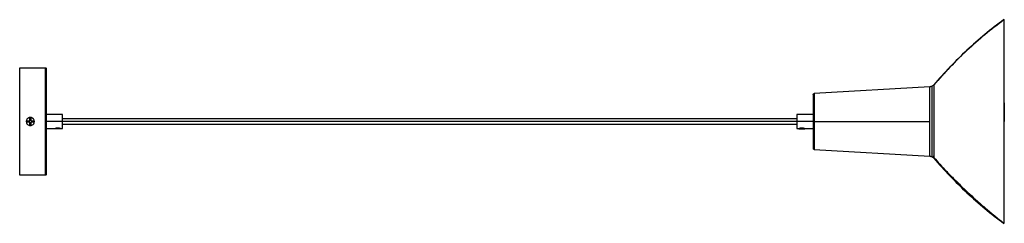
# Paper-space layout '_Derecha' of a CAD drawing. Header units: millimetres. Extents: x -1196 to -280, y 3810 to 4000.
import ezdxf

# ---------------------------------------------------------------- set-up
doc = ezdxf.new("R2010")
doc.units = ezdxf.units.MM

psp = doc.layouts.new('_Derecha')

# ---------------------------------------------------------------- linework, layer by layer
at = {"color": 7, "linetype": 'Continuous', "lineweight": 25}
for p, q in [((-279.94, 3998.9), (-280.41, 3999.54)), ((-279.94, 3998.9), (-279.94, 3998.86)), ((-1196.42, 3954.54), (-1172.42, 3954.54)), ((-349.33, 3936.9), (-456.98, 3930.59)), ((-1156.42, 3911.04), (-1171.51, 3911.04)), ((-457.93, 3904.54), (-1171.42, 3904.54)), ((-472.93, 3907.04), (-1156.42, 3907.04)), ((-457.93, 3911.04), (-473.02, 3911.04)), ((-456.98, 3904.55), (-349.33, 3904.54)), ((-279.94, 3904.54), (-280.41, 3904.54)), ((-1171.42, 3898.04), (-1163.67, 3898.04)), ((-1163.59, 3898.04), (-1163.59, 3897.71)), ((-1160.92, 3898.65), (-1160.92, 3897.71)), ((-1158.25, 3897.71), (-1158.25, 3898.04)), ((-1158.17, 3898.04), (-1156.42, 3898.04)), ((-1156.42, 3902.04), (-472.93, 3902.04)), ((-472.93, 3898.04), (-471.17, 3898.04)), ((-471.1, 3898.04), (-471.1, 3897.71)), ((-468.43, 3898.65), (-468.43, 3897.71)), ((-465.75, 3897.71), (-465.75, 3898.04)), ((-465.68, 3898.04), (-457.93, 3898.04)), ((-456.98, 3878.48), (-349.33, 3872.18)), ((-349.33, 3872.18), (-349.33, 3872.29)), ((-347.2, 3871.7), (-347.2, 3871.72)), ((-347.2, 3871.64), (-346.83, 3871.4)), ((-345.47, 3870.25), (-345.47, 3870.48)), ((-1172.42, 3854.54), (-1196.42, 3854.54)), ((-280.41, 3809.53), (-279.94, 3810.18))]:
    psp.add_line(p, q, dxfattribs=at)
for points, knots in [([(-280.41, 3999.54), (-292.34, 3990.72), (-303.8, 3981.19), (-325.55, 3960.89), (-335.85, 3950.11), (-345.47, 3938.82)], [0, 0, 0, 0, 0.5, 0.5, 1, 1, 1, 1]), ([(-280.41, 3999.23), (-286.31, 3994.73), (-298.12, 3985.73), (-314.8, 3970.95), (-330.73, 3955.38), (-340.56, 3944.26), (-345.47, 3938.71)], [0, 0, 0, 0, 0.249796, 0.5, 0.750204, 1, 1, 1, 1]), ([(-280.41, 3999.54), (-280.41, 3999.54), (-280.41, 3999.05), (-280.41, 3997.41), (-280.41, 3996.72), (-280.41, 3995.03), (-280.41, 3994.03), (-280.41, 3991.71), (-280.41, 3990.4), (-280.41, 3987.46), (-280.41, 3985.83), (-280.41, 3982.28), (-280.41, 3980.36), (-280.41, 3976.23), (-280.41, 3974.04), (-280.41, 3969.4), (-280.41, 3966.96), (-280.41, 3961.88), (-280.41, 3959.24), (-280.41, 3953.81), (-280.41, 3951.02), (-280.41, 3945.33), (-280.41, 3942.43), (-280.41, 3936.58), (-280.41, 3933.63), (-280.41, 3927.72), (-280.41, 3924.77), (-280.41, 3915.94), (-280.41, 3910.14), (-280.41, 3904.54)], [0, 0, 0, 0, 0.125, 0.125, 0.1875, 0.1875, 0.25, 0.25, 0.3125, 0.3125, 0.375, 0.375, 0.4375, 0.4375, 0.5, 0.5, 0.5625, 0.5625, 0.625, 0.625, 0.6875, 0.6875, 0.75, 0.75, 0.8125, 0.8125, 0.875, 0.875, 1, 1, 1, 1]), ([(-279.94, 3904.54), (-279.94, 3910.1), (-279.94, 3915.87), (-279.94, 3924.63), (-279.94, 3927.57), (-279.94, 3933.44), (-279.94, 3936.37), (-279.94, 3942.18), (-279.94, 3945.05), (-279.94, 3950.7), (-279.94, 3953.48), (-279.94, 3958.87), (-279.94, 3961.49), (-279.94, 3966.54), (-279.94, 3968.96), (-279.94, 3973.56), (-279.94, 3975.75), (-279.94, 3979.84), (-279.94, 3981.75), (-279.94, 3985.28), (-279.94, 3986.9), (-279.94, 3989.82), (-279.94, 3991.12), (-279.94, 3993.42), (-279.94, 3994.42), (-279.94, 3996.1), (-279.94, 3996.78), (-279.94, 3998.41), (-279.94, 3998.9), (-279.94, 3998.9)], [0, 0, 0, 0, 0.125, 0.125, 0.1875, 0.1875, 0.25, 0.25, 0.3125, 0.3125, 0.375, 0.375, 0.4375, 0.4375, 0.5, 0.5, 0.5625, 0.5625, 0.625, 0.625, 0.6875, 0.6875, 0.75, 0.75, 0.8125, 0.8125, 0.875, 0.875, 1, 1, 1, 1]), ([(-1196.42, 3854.54), (-1196.42, 3854.54), (-1196.42, 3854.8), (-1196.42, 3855.95), (-1196.42, 3856.83), (-1196.42, 3859.27), (-1196.42, 3860.82), (-1196.42, 3864.56), (-1196.42, 3866.74), (-1196.42, 3871.62), (-1196.42, 3874.32), (-1196.42, 3880.04), (-1196.42, 3883.06), (-1196.42, 3889.21), (-1196.42, 3892.34), (-1196.42, 3898.53), (-1196.42, 3901.59), (-1196.42, 3907.48), (-1196.42, 3910.54), (-1196.42, 3916.73), (-1196.42, 3919.86), (-1196.42, 3926.02), (-1196.42, 3929.04), (-1196.42, 3934.76), (-1196.42, 3937.45), (-1196.42, 3942.33), (-1196.42, 3944.52), (-1196.42, 3948.26), (-1196.42, 3949.81), (-1196.42, 3952.25), (-1196.42, 3953.13), (-1196.42, 3954.28), (-1196.42, 3954.54), (-1196.42, 3954.54)], [0, 0, 0, 0, 0.0625, 0.0625, 0.125, 0.125, 0.1875, 0.1875, 0.25, 0.25, 0.3125, 0.3125, 0.375, 0.375, 0.4375, 0.4375, 0.5, 0.5, 0.5625, 0.5625, 0.625, 0.625, 0.6875, 0.6875, 0.75, 0.75, 0.8125, 0.8125, 0.875, 0.875, 0.9375, 0.9375, 1, 1, 1, 1]), ([(-1172.42, 3854.54), (-1172.42, 3854.54), (-1172.42, 3854.8), (-1172.42, 3855.95), (-1172.42, 3856.83), (-1172.42, 3859.27), (-1172.42, 3860.82), (-1172.42, 3864.56), (-1172.42, 3866.74), (-1172.42, 3871.62), (-1172.42, 3874.32), (-1172.42, 3880.04), (-1172.42, 3883.06), (-1172.42, 3889.21), (-1172.42, 3892.34), (-1172.42, 3898.53), (-1172.42, 3901.59), (-1172.42, 3907.48), (-1172.42, 3910.54), (-1172.42, 3916.73), (-1172.42, 3919.86), (-1172.42, 3926.02), (-1172.42, 3929.04), (-1172.42, 3934.76), (-1172.42, 3937.45), (-1172.42, 3942.33), (-1172.42, 3944.52), (-1172.42, 3948.26), (-1172.42, 3949.81), (-1172.42, 3952.25), (-1172.42, 3953.13), (-1172.42, 3954.28), (-1172.42, 3954.54), (-1172.42, 3954.54)], [0, 0, 0, 0, 0.0625, 0.0625, 0.125, 0.125, 0.1875, 0.1875, 0.25, 0.25, 0.3125, 0.3125, 0.375, 0.375, 0.4375, 0.4375, 0.5, 0.5, 0.5625, 0.5625, 0.625, 0.625, 0.6875, 0.6875, 0.75, 0.75, 0.8125, 0.8125, 0.875, 0.875, 0.9375, 0.9375, 1, 1, 1, 1]), ([(-1172.42, 3954.54), (-1172.28, 3954.54), (-1172.14, 3954.51), (-1171.9, 3954.4), (-1171.79, 3954.33), (-1171.71, 3954.24)], [0, 0, 0, 0, 0.5, 0.5, 1, 1, 1, 1]), ([(-1171.71, 3954.24), (-1171.71, 3954.24), (-1171.71, 3953.98), (-1171.71, 3952.85), (-1171.71, 3951.97), (-1171.71, 3949.54), (-1171.71, 3948), (-1171.71, 3944.28), (-1171.71, 3942.11), (-1171.71, 3937.26), (-1171.71, 3934.58), (-1171.71, 3928.9), (-1171.71, 3925.89), (-1171.71, 3919.78), (-1171.71, 3916.66), (-1171.71, 3910.51), (-1171.71, 3907.47), (-1171.71, 3901.61), (-1171.71, 3898.57), (-1171.71, 3892.42), (-1171.71, 3889.3), (-1171.71, 3883.18), (-1171.71, 3880.18), (-1171.71, 3874.5), (-1171.71, 3871.82), (-1171.71, 3866.96), (-1171.71, 3864.79), (-1171.71, 3861.08), (-1171.71, 3859.53), (-1171.71, 3857.11), (-1171.71, 3856.23), (-1171.71, 3855.09), (-1171.71, 3854.83), (-1171.71, 3854.83)], [0, 0, 0, 0, 0.0625, 0.0625, 0.125, 0.125, 0.1875, 0.1875, 0.25, 0.25, 0.3125, 0.3125, 0.375, 0.375, 0.4375, 0.4375, 0.5, 0.5, 0.5625, 0.5625, 0.625, 0.625, 0.6875, 0.6875, 0.75, 0.75, 0.8125, 0.8125, 0.875, 0.875, 0.9375, 0.9375, 1, 1, 1, 1]), ([(-1171.42, 3953.54), (-1171.42, 3953.67), (-1171.44, 3953.8), (-1171.55, 3954.04), (-1171.62, 3954.15), (-1171.71, 3954.24)], [0, 0, 0, 0, 0.5, 0.5, 1, 1, 1, 1]), ([(-1171.42, 3855.54), (-1171.42, 3855.54), (-1171.42, 3855.79), (-1171.42, 3856.92), (-1171.42, 3857.78), (-1171.42, 3860.17), (-1171.42, 3861.69), (-1171.42, 3865.36), (-1171.42, 3867.5), (-1171.42, 3872.28), (-1171.42, 3874.92), (-1171.42, 3880.53), (-1171.42, 3883.48), (-1171.42, 3889.52), (-1171.42, 3892.59), (-1171.42, 3898.65), (-1171.42, 3901.65), (-1171.42, 3907.42), (-1171.42, 3910.42), (-1171.42, 3916.49), (-1171.42, 3919.56), (-1171.42, 3925.59), (-1171.42, 3928.55), (-1171.42, 3934.15), (-1171.42, 3936.79), (-1171.42, 3941.58), (-1171.42, 3943.72), (-1171.42, 3947.38), (-1171.42, 3948.9), (-1171.42, 3951.29), (-1171.42, 3952.16), (-1171.42, 3953.28), (-1171.42, 3953.54), (-1171.42, 3953.54)], [0, 0, 0, 0, 0.0625, 0.0625, 0.125, 0.125, 0.1875, 0.1875, 0.25, 0.25, 0.3125, 0.3125, 0.375, 0.375, 0.4375, 0.4375, 0.5, 0.5, 0.5625, 0.5625, 0.625, 0.625, 0.6875, 0.6875, 0.75, 0.75, 0.8125, 0.8125, 0.875, 0.875, 0.9375, 0.9375, 1, 1, 1, 1]), ([(-347.2, 3937.47), (-347.53, 3937.3), (-347.88, 3937.17), (-348.6, 3936.98), (-348.97, 3936.92), (-349.33, 3936.9)], [0, 0, 0, 0, 0.5, 0.5, 1, 1, 1, 1]), ([(-349.33, 3904.54), (-349.33, 3906.44), (-349.33, 3908.42), (-349.33, 3912.43), (-349.33, 3914.46), (-349.33, 3918.44), (-349.33, 3920.4), (-349.33, 3924.1), (-349.33, 3925.84), (-349.33, 3929), (-349.33, 3930.41), (-349.33, 3932.83), (-349.33, 3933.84), (-349.33, 3935.42), (-349.33, 3935.99), (-349.33, 3936.73), (-349.33, 3936.9), (-349.33, 3936.9)], [0, 0, 0, 0, 0.125, 0.125, 0.25, 0.25, 0.375, 0.375, 0.5, 0.5, 0.625, 0.625, 0.75, 0.75, 0.875, 0.875, 1, 1, 1, 1]), ([(-345.47, 3938.82), (-345.71, 3938.54), (-345.98, 3938.29), (-346.56, 3937.83), (-346.88, 3937.63), (-347.2, 3937.47)], [0, 0, 0, 0, 0.5, 0.5, 1, 1, 1, 1]), ([(-347.2, 3871.72), (-347.2, 3871.77), (-347.2, 3871.9), (-347.2, 3872.97), (-347.2, 3874.88), (-347.2, 3877.63), (-347.2, 3881.15), (-347.2, 3885.3), (-347.2, 3889.9), (-347.2, 3894.76), (-347.2, 3899.67), (-347.2, 3904.54), (-347.2, 3909.41), (-347.2, 3914.31), (-347.2, 3919.17), (-347.2, 3923.78), (-347.2, 3927.93), (-347.2, 3931.44), (-347.2, 3934.2), (-347.2, 3936.11), (-347.2, 3937.26), (-347.2, 3937.4), (-347.2, 3937.47)], [0, 0, 0, 0, 0.0325686, 0.0819035, 0.1331774, 0.1858308, 0.239202, 0.2925731, 0.3452265, 0.3965004, 0.4458353, 0.4928013, 0.5397673, 0.5891022, 0.6403761, 0.6930295, 0.7464007, 0.7997718, 0.8524252, 0.9036991, 0.953034, 1, 1, 1, 1]), ([(-345.47, 3938.82), (-345.47, 3938.75), (-345.47, 3938.61), (-345.47, 3937.41), (-345.47, 3935.42), (-345.47, 3932.55), (-345.47, 3928.89), (-345.47, 3924.57), (-345.47, 3919.78), (-345.47, 3914.72), (-345.47, 3909.61), (-345.47, 3904.54), (-345.47, 3899.47), (-345.47, 3894.36), (-345.47, 3889.3), (-345.47, 3884.5), (-345.47, 3880.18), (-345.47, 3876.52), (-345.47, 3873.68), (-345.47, 3871.73), (-345.47, 3871.11), (-345.47, 3870.85)], [0, 0, 0, 0, 0.049051, 0.100576, 0.154126, 0.209117, 0.264857, 0.320598, 0.375589, 0.429139, 0.480664, 0.529715, 0.578766, 0.630291, 0.683841, 0.738832, 0.794572, 0.850313, 0.905303, 0.958854, 1, 1, 1, 1]), ([(-457.93, 3929.59), (-457.93, 3929.72), (-457.9, 3929.84), (-457.81, 3930.08), (-457.74, 3930.19), (-457.65, 3930.28)], [0, 0, 0, 0, 0.5, 0.5, 1, 1, 1, 1]), ([(-457.93, 3929.59), (-457.93, 3929.59), (-457.93, 3929.46), (-457.93, 3928.89), (-457.93, 3928.45), (-457.93, 3927.22), (-457.93, 3926.45), (-457.93, 3924.57), (-457.93, 3923.48), (-457.93, 3921.03), (-457.93, 3919.68), (-457.93, 3916.82), (-457.93, 3915.3), (-457.93, 3912.22), (-457.93, 3910.65), (-457.93, 3907.55), (-457.93, 3906.01), (-457.93, 3904.54)], [0, 0, 0, 0, 0.125, 0.125, 0.25, 0.25, 0.375, 0.375, 0.5, 0.5, 0.625, 0.625, 0.75, 0.75, 0.875, 0.875, 1, 1, 1, 1]), ([(-457.65, 3930.28), (-457.57, 3930.37), (-457.46, 3930.45), (-457.23, 3930.55), (-457.11, 3930.59), (-456.98, 3930.59)], [0, 0, 0, 0, 0.5, 0.5, 1, 1, 1, 1]), ([(-457.65, 3930.28), (-457.65, 3930.28), (-457.65, 3930.15), (-457.65, 3929.56), (-457.65, 3929.1), (-457.65, 3927.85), (-457.65, 3927.05), (-457.65, 3925.12), (-457.65, 3924), (-457.65, 3921.48), (-457.65, 3920.1), (-457.65, 3917.15), (-457.65, 3915.6), (-457.65, 3912.43), (-457.65, 3910.82), (-457.65, 3907.63), (-457.65, 3906.05), (-457.65, 3903.02), (-457.65, 3901.45), (-457.65, 3898.26), (-457.65, 3896.65), (-457.65, 3893.48), (-457.65, 3891.92), (-457.65, 3888.98), (-457.65, 3887.59), (-457.65, 3885.08), (-457.65, 3883.95), (-457.65, 3882.03), (-457.65, 3881.23), (-457.65, 3879.97), (-457.65, 3879.52), (-457.65, 3878.93), (-457.65, 3878.79), (-457.65, 3878.79)], [0, 0, 0, 0, 0.0625, 0.0625, 0.125, 0.125, 0.1875, 0.1875, 0.25, 0.25, 0.3125, 0.3125, 0.375, 0.375, 0.4375, 0.4375, 0.5, 0.5, 0.5625, 0.5625, 0.625, 0.625, 0.6875, 0.6875, 0.75, 0.75, 0.8125, 0.8125, 0.875, 0.875, 0.9375, 0.9375, 1, 1, 1, 1]), ([(-456.98, 3930.59), (-456.98, 3930.59), (-456.98, 3930.46), (-456.98, 3929.86), (-456.98, 3929.4), (-456.98, 3928.13), (-456.98, 3927.32), (-456.98, 3925.37), (-456.98, 3924.24), (-456.98, 3921.69), (-456.98, 3920.29), (-456.98, 3917.31), (-456.98, 3915.74), (-456.98, 3912.53), (-456.98, 3910.9), (-456.98, 3907.68), (-456.98, 3906.08), (-456.98, 3904.55)], [0, 0, 0, 0, 0.125, 0.125, 0.25, 0.25, 0.375, 0.375, 0.5, 0.5, 0.625, 0.625, 0.75, 0.75, 0.875, 0.875, 1, 1, 1, 1]), ([(-279.94, 3921.81), (-279.94, 3918.87), (-279.94, 3915.95), (-279.94, 3910.18), (-279.94, 3907.33), (-279.94, 3904.54)], [0, 0, 0, 0, 0.5, 0.5, 1, 1, 1, 1]), ([(-1182.78, 3904.54), (-1182.78, 3904.6), (-1182.78, 3904.72), (-1182.79, 3904.9), (-1182.82, 3905.08), (-1182.85, 3905.25), (-1182.88, 3905.42), (-1182.93, 3905.59), (-1182.98, 3905.76), (-1183.11, 3906.11), (-1183.38, 3906.62), (-1183.88, 3907.23), (-1184.47, 3907.7), (-1185.14, 3908.05), (-1185.83, 3908.24), (-1186.53, 3908.31), (-1187.23, 3908.24), (-1187.92, 3908.05), (-1188.59, 3907.7), (-1189.18, 3907.23), (-1189.68, 3906.62), (-1189.97, 3906.06), (-1190.13, 3905.59), (-1190.22, 3905.25), (-1190.27, 3904.9), (-1190.28, 3904.66), (-1190.28, 3904.54)], [0, 0, 0, 0, 0.01539, 0.030695, 0.045904, 0.061007, 0.075992, 0.090849, 0.105568, 0.12014, 0.188071, 0.250095, 0.318934, 0.380046, 0.441776, 0.500017, 0.558258, 0.619988, 0.681096, 0.749939, 0.811958, 0.879894, 0.909175, 0.939009, 0.969312, 1, 1, 1, 1]), ([(-1190.28, 3904.54), (-1190.28, 3904.1), (-1190.2, 3903.62), (-1189.83, 3902.7), (-1189.55, 3902.25), (-1188.81, 3901.52), (-1188.37, 3901.23), (-1187.45, 3900.87), (-1186.97, 3900.79), (-1186.09, 3900.79), (-1185.61, 3900.87), (-1184.69, 3901.23), (-1184.24, 3901.52), (-1183.51, 3902.25), (-1183.22, 3902.7), (-1182.86, 3903.62), (-1182.78, 3904.1), (-1182.78, 3904.54)], [0, 0, 0, 0, 0.125, 0.125, 0.25, 0.25, 0.375, 0.375, 0.5, 0.5, 0.625, 0.625, 0.75, 0.75, 0.875, 0.875, 1, 1, 1, 1]), ([(-1189.85, 3905.04), (-1189.5, 3905.04), (-1189.06, 3905.04), (-1188.09, 3905.04), (-1187.55, 3905.04), (-1187.03, 3905.04)], [0, 0, 0, 0, 0.5, 0.5, 1, 1, 1, 1]), ([(-1187.03, 3905.04), (-1187.03, 3905.56), (-1187.03, 3906.09), (-1187.03, 3907.07), (-1187.03, 3907.51), (-1187.03, 3907.86)], [0, 0, 0, 0, 0.5, 0.5, 1, 1, 1, 1]), ([(-1186.03, 3907.86), (-1186.03, 3907.51), (-1186.03, 3907.07), (-1186.03, 3906.09), (-1186.03, 3905.56), (-1186.03, 3905.04)], [0, 0, 0, 0, 0.5, 0.5, 1, 1, 1, 1]), ([(-1186.03, 3905.04), (-1185.5, 3905.04), (-1184.97, 3905.04), (-1184, 3905.04), (-1183.56, 3905.04), (-1183.2, 3905.04)], [0, 0, 0, 0, 0.5, 0.5, 1, 1, 1, 1]), ([(-1171.42, 3904.54), (-1171.42, 3904.92), (-1171.42, 3905.32), (-1171.42, 3906.12), (-1171.42, 3906.53), (-1171.42, 3906.93)], [0, 0, 0, 0, 0.5, 0.5, 1, 1, 1, 1]), ([(-1156.42, 3904.54), (-1156.42, 3904.92), (-1156.42, 3905.32), (-1156.42, 3906.12), (-1156.42, 3906.53), (-1156.42, 3907.33), (-1156.42, 3907.72), (-1156.42, 3908.47), (-1156.42, 3908.82), (-1156.42, 3909.45), (-1156.42, 3909.74), (-1156.42, 3910.22), (-1156.42, 3910.42), (-1156.42, 3910.74), (-1156.42, 3910.85), (-1156.42, 3911), (-1156.42, 3911.04), (-1156.42, 3911.04)], [0, 0, 0, 0, 0.125, 0.125, 0.25, 0.25, 0.375, 0.375, 0.5, 0.5, 0.625, 0.625, 0.75, 0.75, 0.875, 0.875, 1, 1, 1, 1]), ([(-1156.42, 3898.04), (-1156.42, 3898.04), (-1156.42, 3898.07), (-1156.42, 3898.22), (-1156.42, 3898.34), (-1156.42, 3898.65), (-1156.42, 3898.85), (-1156.42, 3899.34), (-1156.42, 3899.62), (-1156.42, 3900.26), (-1156.42, 3900.61), (-1156.42, 3901.35), (-1156.42, 3901.74), (-1156.42, 3902.54), (-1156.42, 3902.95), (-1156.42, 3903.76), (-1156.42, 3904.15), (-1156.42, 3904.54)], [0, 0, 0, 0, 0.125, 0.125, 0.25, 0.25, 0.375, 0.375, 0.5, 0.5, 0.625, 0.625, 0.75, 0.75, 0.875, 0.875, 1, 1, 1, 1]), ([(-472.93, 3911.04), (-472.93, 3911.04), (-472.93, 3911), (-472.93, 3910.85), (-472.93, 3910.74), (-472.93, 3910.42), (-472.93, 3910.22), (-472.93, 3909.74), (-472.93, 3909.45), (-472.93, 3908.82), (-472.93, 3908.47), (-472.93, 3907.72), (-472.93, 3907.33), (-472.93, 3906.53), (-472.93, 3906.12), (-472.93, 3905.32), (-472.93, 3904.92), (-472.93, 3904.54)], [0, 0, 0, 0, 0.125, 0.125, 0.25, 0.25, 0.375, 0.375, 0.5, 0.5, 0.625, 0.625, 0.75, 0.75, 0.875, 0.875, 1, 1, 1, 1]), ([(-472.93, 3904.54), (-472.93, 3904.15), (-472.93, 3903.76), (-472.93, 3902.95), (-472.93, 3902.54), (-472.93, 3901.74), (-472.93, 3901.35), (-472.93, 3900.61), (-472.93, 3900.26), (-472.93, 3899.62), (-472.93, 3899.34), (-472.93, 3898.85), (-472.93, 3898.65), (-472.93, 3898.34), (-472.93, 3898.22), (-472.93, 3898.07), (-472.93, 3898.04), (-472.93, 3898.04)], [0, 0, 0, 0, 0.125, 0.125, 0.25, 0.25, 0.375, 0.375, 0.5, 0.5, 0.625, 0.625, 0.75, 0.75, 0.875, 0.875, 1, 1, 1, 1]), ([(-457.93, 3904.54), (-457.93, 3903.06), (-457.93, 3901.53), (-457.93, 3898.43), (-457.93, 3896.86), (-457.93, 3893.77), (-457.93, 3892.26), (-457.93, 3889.39), (-457.93, 3888.04), (-457.93, 3885.6), (-457.93, 3884.5), (-457.93, 3882.63), (-457.93, 3881.85), (-457.93, 3880.63), (-457.93, 3880.19), (-457.93, 3879.61), (-457.93, 3879.48), (-457.93, 3879.48)], [0, 0, 0, 0, 0.125, 0.125, 0.25, 0.25, 0.375, 0.375, 0.5, 0.5, 0.625, 0.625, 0.75, 0.75, 0.875, 0.875, 1, 1, 1, 1]), ([(-456.98, 3904.55), (-456.98, 3902.89), (-456.98, 3901.19), (-456.98, 3897.83), (-456.98, 3896.17), (-456.98, 3892.98), (-456.98, 3891.45), (-456.98, 3888.6), (-456.98, 3887.29), (-456.98, 3884.94), (-456.98, 3883.86), (-456.98, 3881.95), (-456.98, 3881.13), (-456.98, 3879.81), (-456.98, 3879.3), (-456.98, 3878.64), (-456.98, 3878.48), (-456.98, 3878.48)], [0, 0, 0, 0, 0.125, 0.125, 0.25, 0.25, 0.375, 0.375, 0.5, 0.5, 0.625, 0.625, 0.75, 0.75, 0.875, 0.875, 1, 1, 1, 1]), ([(-349.33, 3872.29), (-349.33, 3872.36), (-349.33, 3872.53), (-349.33, 3873.87), (-349.33, 3876.24), (-349.33, 3879.64), (-349.33, 3883.88), (-349.33, 3888.74), (-349.33, 3893.94), (-349.33, 3899.25), (-349.33, 3902.81), (-349.33, 3904.54)], [0, 0, 0, 0, 0.0778879, 0.190872, 0.3084689, 0.4289888, 0.5504659, 0.6687175, 0.784053, 0.8948855, 1, 1, 1, 1]), ([(-280.41, 3904.54), (-280.41, 3901.69), (-280.41, 3895.89), (-280.41, 3887.14), (-280.41, 3878.28), (-280.41, 3869.45), (-280.41, 3860.78), (-280.41, 3852.43), (-280.41, 3844.54), (-280.41, 3837.24), (-280.41, 3830.66), (-280.41, 3824.9), (-280.41, 3820.02), (-280.41, 3816.09), (-280.41, 3813.06), (-280.41, 3811.05), (-280.41, 3810.02), (-280.41, 3809.89), (-280.41, 3809.88)], [0, 0, 0, 0, 0.0604, 0.122833, 0.187121, 0.253041, 0.320327, 0.388676, 0.457752, 0.527197, 0.596642, 0.665718, 0.734066, 0.801352, 0.867272, 0.93156, 0.993994, 1, 1, 1, 1]), ([(-279.94, 3810.18), (-279.94, 3810.18), (-279.94, 3810.67), (-279.94, 3812.29), (-279.94, 3812.98), (-279.94, 3814.66), (-279.94, 3815.65), (-279.94, 3817.95), (-279.94, 3819.26), (-279.94, 3822.18), (-279.94, 3823.79), (-279.94, 3827.32), (-279.94, 3829.23), (-279.94, 3833.33), (-279.94, 3835.51), (-279.94, 3840.12), (-279.94, 3842.54), (-279.94, 3847.58), (-279.94, 3850.2), (-279.94, 3855.6), (-279.94, 3858.37), (-279.94, 3864.02), (-279.94, 3866.9), (-279.94, 3872.71), (-279.94, 3875.64), (-279.94, 3881.51), (-279.94, 3884.45), (-279.94, 3893.21), (-279.94, 3898.98), (-279.94, 3904.54)], [0, 0, 0, 0, 0.125, 0.125, 0.1875, 0.1875, 0.25, 0.25, 0.3125, 0.3125, 0.375, 0.375, 0.4375, 0.4375, 0.5, 0.5, 0.5625, 0.5625, 0.625, 0.625, 0.6875, 0.6875, 0.75, 0.75, 0.8125, 0.8125, 0.875, 0.875, 1, 1, 1, 1]), ([(-1187.03, 3904.04), (-1187.55, 3904.04), (-1188.09, 3904.04), (-1189.06, 3904.04), (-1189.5, 3904.04), (-1189.85, 3904.04)], [0, 0, 0, 0, 0.5, 0.5, 1, 1, 1, 1]), ([(-1187.03, 3901.21), (-1187.03, 3901.57), (-1187.03, 3902.01), (-1187.03, 3902.98), (-1187.03, 3903.51), (-1187.03, 3904.04)], [0, 0, 0, 0, 0.5, 0.5, 1, 1, 1, 1]), ([(-1186.03, 3904.04), (-1186.03, 3903.51), (-1186.03, 3902.98), (-1186.03, 3902.01), (-1186.03, 3901.57), (-1186.03, 3901.21)], [0, 0, 0, 0, 0.5, 0.5, 1, 1, 1, 1]), ([(-1183.2, 3904.04), (-1183.56, 3904.04), (-1184, 3904.04), (-1184.97, 3904.04), (-1185.5, 3904.04), (-1186.03, 3904.04)], [0, 0, 0, 0, 0.5, 0.5, 1, 1, 1, 1]), ([(-1163.58, 3898.08), (-1163.59, 3898.07), (-1163.66, 3898.04), (-1163.68, 3898.03), (-1163.63, 3898.05), (-1163.43, 3898.14), (-1163.02, 3898.29), (-1162.45, 3898.46), (-1161.95, 3898.56), (-1161.43, 3898.64), (-1161.08, 3898.64), (-1160.92, 3898.65)], [0, 0, 0, 0, 0.0303783, 0.1352864, 0.2394622, 0.3446763, 0.5656213, 0.6774025, 0.7914989, 0.9015502, 1, 1, 1, 1]), ([(-1160.92, 3897.71), (-1161.23, 3897.71), (-1161.57, 3897.71), (-1162.23, 3897.71), (-1162.55, 3897.71), (-1163.07, 3897.71), (-1163.27, 3897.71), (-1163.53, 3897.71), (-1163.59, 3897.71), (-1163.59, 3897.71)], [0, 0, 0, 0, 0.25, 0.25, 0.5, 0.5, 0.75, 0.75, 1, 1, 1, 1]), ([(-1160.92, 3898.65), (-1160.75, 3898.64), (-1160.41, 3898.64), (-1159.89, 3898.57), (-1159.4, 3898.46), (-1158.96, 3898.34), (-1158.61, 3898.21), (-1158.36, 3898.12), (-1158.2, 3898.05), (-1158.18, 3898.04), (-1158.17, 3898.04)], [0, 0, 0, 0, 0.112502, 0.238411, 0.369669, 0.499333, 0.629276, 0.759072, 0.881202, 1, 1, 1, 1]), ([(-1158.25, 3897.71), (-1158.25, 3897.71), (-1158.3, 3897.71), (-1158.56, 3897.71), (-1158.77, 3897.71), (-1159.29, 3897.71), (-1159.61, 3897.71), (-1160.26, 3897.71), (-1160.6, 3897.71), (-1160.92, 3897.71)], [0, 0, 0, 0, 0.25, 0.25, 0.5, 0.5, 0.75, 0.75, 1, 1, 1, 1]), ([(-471.11, 3898.06), (-471.12, 3898.06), (-471.17, 3898.04), (-471.19, 3898.03), (-471.14, 3898.05), (-470.93, 3898.14), (-470.52, 3898.29), (-469.95, 3898.46), (-469.46, 3898.56), (-468.94, 3898.64), (-468.59, 3898.64), (-468.43, 3898.65)], [0, 0, 0, 0, 0.012054, 0.118945, 0.225089, 0.332292, 0.557412, 0.671306, 0.787559, 0.89969, 1, 1, 1, 1]), ([(-471.1, 3897.71), (-471.1, 3897.71), (-471.04, 3897.71), (-470.78, 3897.71), (-470.58, 3897.71), (-470.05, 3897.71), (-469.74, 3897.71), (-469.08, 3897.71), (-468.74, 3897.71), (-468.43, 3897.71)], [0, 0, 0, 0, 0.25, 0.25, 0.5, 0.5, 0.75, 0.75, 1, 1, 1, 1]), ([(-468.43, 3898.65), (-468.26, 3898.64), (-467.91, 3898.64), (-467.4, 3898.57), (-466.9, 3898.46), (-466.47, 3898.34), (-466.12, 3898.21), (-465.86, 3898.12), (-465.7, 3898.05), (-465.68, 3898.04), (-465.68, 3898.04)], [0, 0, 0, 0, 0.112502, 0.238411, 0.369669, 0.499333, 0.629276, 0.759072, 0.881202, 1, 1, 1, 1]), ([(-468.43, 3897.71), (-468.11, 3897.71), (-467.77, 3897.71), (-467.11, 3897.71), (-466.8, 3897.71), (-466.28, 3897.71), (-466.07, 3897.71), (-465.81, 3897.71), (-465.75, 3897.71), (-465.75, 3897.71)], [0, 0, 0, 0, 0.25, 0.25, 0.5, 0.5, 0.75, 0.75, 1, 1, 1, 1]), ([(-457.93, 3879.48), (-457.93, 3879.36), (-457.9, 3879.23), (-457.81, 3878.99), (-457.74, 3878.88), (-457.65, 3878.79)], [0, 0, 0, 0, 0.5, 0.5, 1, 1, 1, 1]), ([(-456.98, 3878.48), (-457.11, 3878.49), (-457.23, 3878.52), (-457.46, 3878.63), (-457.57, 3878.7), (-457.65, 3878.79)], [0, 0, 0, 0, 0.5, 0.5, 1, 1, 1, 1]), ([(-349.33, 3872.21), (-348.95, 3872.17), (-348.21, 3872.08), (-347.53, 3871.79), (-347.2, 3871.64)], [0, 0, 0, 0, 0.515197, 1, 1, 1, 1]), ([(-346.85, 3871.38), (-346.61, 3871.24), (-346.09, 3870.94), (-345.69, 3870.49), (-345.47, 3870.25)], [0, 0, 0, 0, 0.454756, 1, 1, 1, 1]), ([(-345.61, 3871.48), (-345.7, 3871.59), (-345.85, 3871.74), (-346.02, 3871.84), (-346.08, 3871.87)], [0, 0, 0, 0, 0.6939219, 1, 1, 1, 1]), ([(-345.5, 3870.82), (-343.67, 3868.78), (-339.78, 3864.43), (-333.45, 3857.73), (-326.38, 3850.51), (-319.18, 3843.46), (-311.96, 3836.64), (-304.77, 3830.09), (-297.1, 3823.37), (-288.94, 3816.52), (-283.3, 3812.11), (-280.41, 3809.84)], [0, 0, 0, 0, 0.093052, 0.198836, 0.312024, 0.432796, 0.535086, 0.642653, 0.755775, 0.874773, 1, 1, 1, 1]), ([(-345.47, 3870.85), (-345.47, 3870.76), (-345.47, 3870.3), (-345.47, 3870.27), (-345.47, 3870.25)], [0, 0, 0, 0, 0.1746359, 1, 1, 1, 1]), ([(-345.47, 3870.25), (-335.85, 3858.96), (-325.55, 3848.19), (-303.8, 3827.88), (-292.34, 3818.35), (-280.41, 3809.53)], [0, 0, 0, 0, 0.5, 0.5, 1, 1, 1, 1]), ([(-1171.71, 3854.83), (-1171.79, 3854.75), (-1171.9, 3854.67), (-1172.14, 3854.57), (-1172.28, 3854.54), (-1172.42, 3854.54)], [0, 0, 0, 0, 0.5, 0.5, 1, 1, 1, 1]), ([(-1171.71, 3854.83), (-1171.62, 3854.92), (-1171.55, 3855.03), (-1171.44, 3855.28), (-1171.42, 3855.41), (-1171.42, 3855.54)], [0, 0, 0, 0, 0.5, 0.5, 1, 1, 1, 1])]:
    psp.add_open_spline(points, degree=3, knots=knots, dxfattribs=at)
for points in [[(-1196.42, 3907.71), (-1196.42, 3911.06), (-1196.42, 3914.43), (-1196.42, 3917.71)], [(-1196.42, 3897.71), (-1196.42, 3901), (-1196.42, 3904.36), (-1196.42, 3907.71)], [(-1189.85, 3904.04), (-1189.9, 3904.37), (-1189.9, 3904.71), (-1189.85, 3905.04)], [(-1187.03, 3907.86), (-1186.7, 3907.91), (-1186.36, 3907.91), (-1186.03, 3907.86)], [(-1183.2, 3905.04), (-1183.16, 3904.71), (-1183.16, 3904.37), (-1183.2, 3904.04)], [(-1186.53, 3901.18), (-1186.7, 3901.18), (-1186.86, 3901.19), (-1187.03, 3901.21)], [(-1186.03, 3901.21), (-1186.19, 3901.19), (-1186.36, 3901.18), (-1186.53, 3901.18)]]:
    psp.add_open_spline(points, degree=3, dxfattribs=at)

doc.saveas('drawing.dxf')
